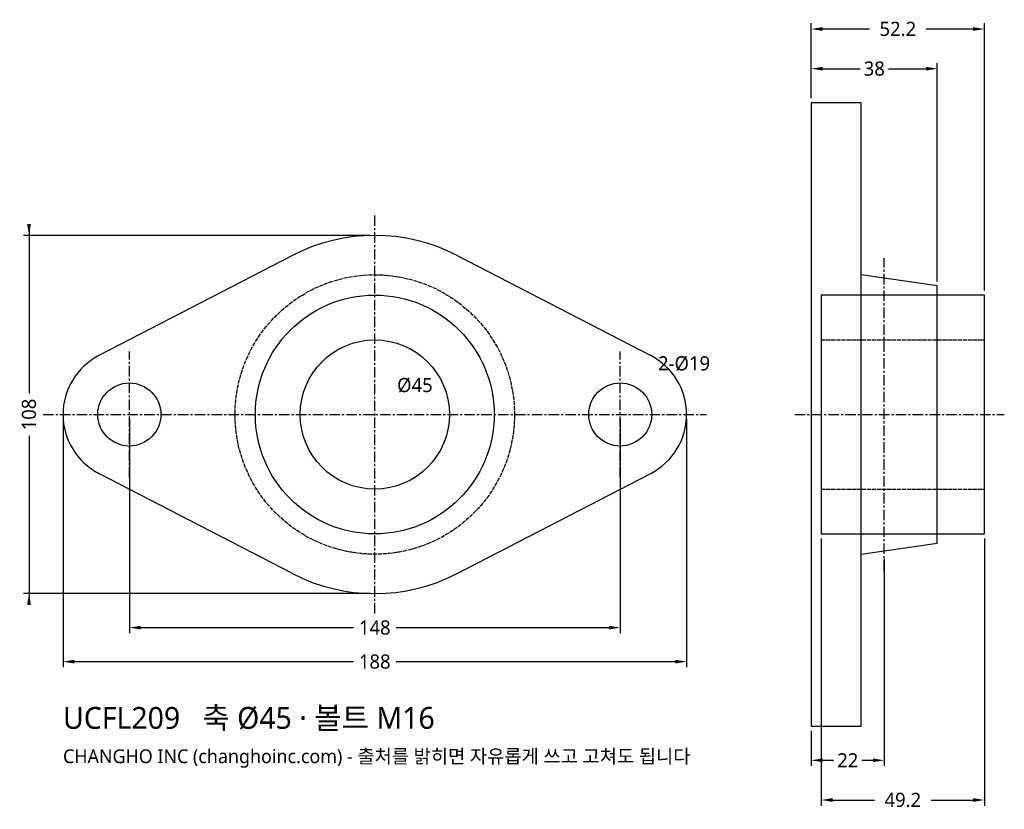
# Model space of a CAD drawing. Header units: millimetres. Extents: x -107 to 190, y -119 to 119.
import ezdxf

# ---------------------------------------------------------------- set-up
doc = ezdxf.new("R2010")
doc.units = ezdxf.units.MM
doc.linetypes.add('CENTER', pattern=[5.08, 3.175, -0.635, 0.635, -0.635])
doc.linetypes.add('DASHED', pattern=[1.524, 1.27, -0.254])
for name, color, linetype in [('문자', 7, 'CONTINUOUS'), ('숨은선', 3, 'DASHED'), ('외형선', 7, 'CONTINUOUS'), ('중심선', 1, 'CENTER'), ('치수', 4, 'CONTINUOUS')]:
    doc.layers.add(name, color=color, linetype=linetype)
doc.styles.add('CH_KOR', font='malgun.ttf')
doc.dimstyles.new('CH_DIM', dxfattribs={"dimtxt": 2.5, "dimasz": 2, "dimexe": 1, "dimexo": 0.8, "dimgap": 0.8, "dimtad": 1, "dimdec": 0, "dimtxsty": 'CH_KOR', "dimcen": 2.5, "dimclrd": 4, "dimclre": 4, "dimclrt": 4, "dimazin": 3, "dimtfac": 1, "dimtmove": 0, "dimatfit": 3})

# ---------------------------------------------------------------- blocks, each defined once
blk = doc.blocks.new('_CLOSEDFILLED')
at = {"color": 0, "linetype": 'BYBLOCK'}
blk.add_solid([(-1, 0.164), (0, 0), (-1, -0.164)], dxfattribs=at)
blk = doc.blocks.new('*D1')
at = {"color": 4}
for p, q in [((-94, -1.37), (-94, -76.22)), ((94, -1.37), (94, -76.22)), ((-90.58, -74.51), (-6.41, -74.51)), ((6.41, -74.51), (90.58, -74.51))]:
    blk.add_line(p, q, dxfattribs=at)
at = {"layer": 'Defpoints'}
for p in [(-94, 0), (94, 0), (-94, -74.51)]:
    blk.add_point(p, dxfattribs=at)
at = {"layer": '치수', "color": 4, "xscale": 3.418181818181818, "yscale": 3.418181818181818, "rotation": 180}
blk.add_blockref('_CLOSEDFILLED', (-94, -74.51), dxfattribs=at)
at = {"layer": '치수', "color": 4, "xscale": 3.418181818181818, "yscale": 3.418181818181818}
blk.add_blockref('_CLOSEDFILLED', (94, -74.51), dxfattribs=at)
at = {"layer": '치수', "color": 4, "insert": (0, -74.51), "char_height": 4.273, "attachment_point": 5, "style": 'CH_KOR'}
blk.add_mtext('188', dxfattribs=at)
blk = doc.blocks.new('*D2')
at = {"color": 4}
for p, q in [((-74, -1.37), (-74, -65.96)), ((74, -1.37), (74, -65.96)), ((-70.58, -64.25), (-6.41, -64.25)), ((6.41, -64.25), (70.58, -64.25))]:
    blk.add_line(p, q, dxfattribs=at)
at = {"layer": 'Defpoints'}
for p in [(-74, 0), (74, 0), (-74, -64.25)]:
    blk.add_point(p, dxfattribs=at)
at = {"layer": '치수', "color": 4, "xscale": 3.418181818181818, "yscale": 3.418181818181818, "rotation": 180}
blk.add_blockref('_CLOSEDFILLED', (-74, -64.25), dxfattribs=at)
at = {"layer": '치수', "color": 4, "xscale": 3.418181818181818, "yscale": 3.418181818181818}
blk.add_blockref('_CLOSEDFILLED', (74, -64.25), dxfattribs=at)
at = {"layer": '치수', "color": 4, "insert": (0, -64.25), "char_height": 4.273, "attachment_point": 5, "style": 'CH_KOR'}
blk.add_mtext('148', dxfattribs=at)
blk = doc.blocks.new('*D3')
at = {"color": 4}
for p, q in [((-104.25, 57.42), (-104.25, 6.41)), ((-1.37, 54), (-105.96, 54)), ((-104.25, -6.41), (-104.25, -57.42)), ((-1.37, -54), (-105.96, -54))]:
    blk.add_line(p, q, dxfattribs=at)
at = {"layer": 'Defpoints'}
for p in [(-104.25, 54), (0, 54), (0, -54)]:
    blk.add_point(p, dxfattribs=at)
at = {"layer": '치수', "color": 4, "xscale": 3.418181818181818, "yscale": 3.418181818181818}
for p, rotation in [((-104.25, 54), 270), ((-104.25, -54), 90)]:
    blk.add_blockref('_CLOSEDFILLED', p, dxfattribs=dict(at, rotation=rotation))
at = {"layer": '치수', "color": 4, "insert": (-104.25, 0), "char_height": 4.273, "attachment_point": 5, "rotation": 90, "style": 'CH_KOR'}
blk.add_mtext('108', dxfattribs=at)
blk = doc.blocks.new('*D4')
at = {"color": 4}
for p, q in [((131.6, 95.37), (131.6, 105.96)), ((135.02, 104.25), (146.33, 104.25)), ((154.87, 104.25), (166.18, 104.25)), ((169.6, 40.12), (169.6, 105.96))]:
    blk.add_line(p, q, dxfattribs=at)
at = {"layer": 'Defpoints'}
for p in [(131.6, 104.25), (131.6, 94), (169.6, 38.75)]:
    blk.add_point(p, dxfattribs=at)
at = {"layer": '치수', "color": 4, "xscale": 3.418181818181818, "yscale": 3.418181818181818, "rotation": 180}
blk.add_blockref('_CLOSEDFILLED', (131.6, 104.25), dxfattribs=at)
at = {"layer": '치수', "color": 4, "xscale": 3.418181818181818, "yscale": 3.418181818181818}
blk.add_blockref('_CLOSEDFILLED', (169.6, 104.25), dxfattribs=at)
at = {"layer": '치수', "color": 4, "insert": (150.6, 104.25), "char_height": 4.273, "attachment_point": 5, "style": 'CH_KOR'}
blk.add_mtext('38', dxfattribs=at)
blk = doc.blocks.new('*D5')
at = {"color": 4}
for p, q in [((131.6, 95.37), (131.6, 117.93)), ((135.02, 116.22), (149.15, 116.22)), ((166.25, 116.22), (180.38, 116.22)), ((183.8, 37.37), (183.8, 117.93))]:
    blk.add_line(p, q, dxfattribs=at)
at = {"layer": 'Defpoints'}
for p in [(131.6, 116.22), (131.6, 94), (183.8, 36)]:
    blk.add_point(p, dxfattribs=at)
at = {"layer": '치수', "color": 4, "xscale": 3.418181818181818, "yscale": 3.418181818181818, "rotation": 180}
blk.add_blockref('_CLOSEDFILLED', (131.6, 116.22), dxfattribs=at)
at = {"layer": '치수', "color": 4, "xscale": 3.418181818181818, "yscale": 3.418181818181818}
blk.add_blockref('_CLOSEDFILLED', (183.8, 116.22), dxfattribs=at)
at = {"layer": '치수', "color": 4, "insert": (157.7, 116.22), "char_height": 4.273, "attachment_point": 5, "style": 'CH_KOR'}
blk.add_mtext('52.2', dxfattribs=at)
blk = doc.blocks.new('*D6')
at = {"color": 4}
for p, q in [((153.6, -43.49), (153.6, -105.96)), ((131.6, -95.37), (131.6, -105.96)), ((135.02, -104.25), (138.33, -104.25)), ((146.87, -104.25), (150.18, -104.25))]:
    blk.add_line(p, q, dxfattribs=at)
at = {"layer": 'Defpoints'}
for p in [(153.6, -42.12), (131.6, -94), (131.6, -104.25)]:
    blk.add_point(p, dxfattribs=at)
at = {"layer": '치수', "color": 4, "xscale": 3.418181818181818, "yscale": 3.418181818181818, "rotation": 180}
blk.add_blockref('_CLOSEDFILLED', (131.6, -104.25), dxfattribs=at)
at = {"layer": '치수', "color": 4, "xscale": 3.418181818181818, "yscale": 3.418181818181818}
blk.add_blockref('_CLOSEDFILLED', (153.6, -104.25), dxfattribs=at)
at = {"layer": '치수', "color": 4, "insert": (142.6, -104.25), "char_height": 4.273, "attachment_point": 5, "style": 'CH_KOR'}
blk.add_mtext('22', dxfattribs=at)
blk = doc.blocks.new('*D7')
at = {"color": 4}
for p, q in [((134.6, -37.37), (134.6, -117.93)), ((183.8, -37.37), (183.8, -117.93)), ((138.02, -116.22), (150.65, -116.22)), ((167.75, -116.22), (180.38, -116.22))]:
    blk.add_line(p, q, dxfattribs=at)
at = {"layer": 'Defpoints'}
for p in [(134.6, -36), (183.8, -36), (134.6, -116.22)]:
    blk.add_point(p, dxfattribs=at)
at = {"layer": '치수', "color": 4, "xscale": 3.418181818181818, "yscale": 3.418181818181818, "rotation": 180}
blk.add_blockref('_CLOSEDFILLED', (134.6, -116.22), dxfattribs=at)
at = {"layer": '치수', "color": 4, "xscale": 3.418181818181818, "yscale": 3.418181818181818}
blk.add_blockref('_CLOSEDFILLED', (183.8, -116.22), dxfattribs=at)
at = {"layer": '치수', "color": 4, "insert": (159.2, -116.22), "char_height": 4.273, "attachment_point": 5, "style": 'CH_KOR'}
blk.add_mtext('49.2', dxfattribs=at)

msp = doc.modelspace()

# ---------------------------------------------------------------- linework, layer by layer
at = {"layer": '숨은선'}
for p, q in [((134.6, 22.5), (183.8, 22.5)), ((134.6, -22.5), (183.8, -22.5))]:
    msp.add_line(p, q, dxfattribs=at)
msp.add_circle((0, 0), 42.12, dxfattribs=at)
at = {"layer": '외형선'}
for p, q in [((-24.81, 47.96), (-83.19, 17.76)), ((24.81, 47.96), (83.19, 17.76)), ((-24.81, -47.96), (-83.19, -17.76)), ((24.81, -47.96), (83.19, -17.76))]:
    msp.add_line(p, q, dxfattribs=at)
for points in [[(131.6, -94), (146.6, -94), (146.6, 94), (131.6, 94)], [(134.6, -36), (183.8, -36), (183.8, 36), (134.6, 36)]]:
    msp.add_lwpolyline(points, close=True, dxfattribs=at)
msp.add_lwpolyline([(146.6, -42.12), (169.6, -38.75), (169.6, 38.75), (146.6, 42.12)], dxfattribs=at)
for centre, radius in [((0, 0), 36), ((0, 0), 22.5), ((-74, 0), 9.5), ((74, 0), 9.5)]:
    msp.add_circle(centre, radius, dxfattribs=at)
for centre, radius, start, end in [((0, 0), 54, 62.6478, 117.3522), ((-74, 0), 20, 117.3522, 242.6478), ((74, 0), 20, -62.6478, 62.6478), ((0, 0), 54, 242.6478, 297.3522)]:
    msp.add_arc(centre, radius, start, end, dxfattribs=at)
at = {"layer": '중심선'}
for p, q in [((0, -60), (0, 60)), ((153.6, -47.12), (153.6, 47.12)), ((-74, -19), (-74, 19)), ((74, -19), (74, 19)), ((-100, 0), (100, 0)), ((126.6, 0), (189.8, 0))]:
    msp.add_line(p, q, dxfattribs=at)

# ---------------------------------------------------------------- texts
at = {"layer": '문자', "style": 'CH_KOR'}
for s, height, p in [('UCFL209   축 Ø45 · 볼트 M16', 6.58, (-94, -94.76)), ('CHANGHO INC (changhoinc.com) - 출처를 밝히면 자유롭게 쓰고 고쳐도 됩니다', 4.136, (-94, -105.1))]:
    msp.add_text(s, height=height, dxfattribs=at).set_placement(p)
at = {"layer": '치수', "style": 'CH_KOR'}
for s, p in [('2-Ø19', (85.4, 13.3)), ('Ø45', (6.75, 6.75))]:
    msp.add_text(s, height=4.273, dxfattribs=at).set_placement(p)

# ---------------------------------------------------------------- dimensions: what is measured, and where the dimension line sits
at = {"layer": '치수'}
for base, p1, p2, text, picture, middle in [((131.6, 116.22), (131.6, 94), (183.8, 36), '52.2', '*D5', (157.7, 116.22)), ((134.6, -116.22), (134.6, -36), (183.8, -36), '49.2', '*D7', (159.2, -116.22))]:
    dim = msp.add_linear_dim(base=base, p1=p1, p2=p2, text=text, dimstyle='CH_DIM', override={"dimscale": 1.709091, "dimdec": 1, "dimzin": 8, "dimdsep": 46}, dxfattribs=at)
    dim.commit()
    dim.dimension.update_dxf_attribs({"geometry": picture, "text_midpoint": middle})
for base, p1, p2, picture, middle in [((131.6, 104.25), (131.6, 94), (169.6, 38.75), '*D4', (150.6, 104.25)), ((-94, -74.51), (-94, 0), (94, 0), '*D1', (0, -74.51)), ((-74, -64.25), (-74, 0), (74, 0), '*D2', (0, -64.25)), ((131.6, -104.25), (131.6, -94), (153.6, -42.12), '*D6', (142.6, -104.25))]:
    dim = msp.add_linear_dim(base=base, p1=p1, p2=p2, dimstyle='CH_DIM', override={"dimscale": 1.709091, "dimdec": 1, "dimzin": 8, "dimdsep": 46}, dxfattribs=at)
    dim.commit()
    dim.dimension.update_dxf_attribs({"geometry": picture, "text_midpoint": middle})
dim = msp.add_linear_dim(base=(-104.25, 54), p1=(0, 54), p2=(0, -54), angle=90, dimstyle='CH_DIM', override={"dimscale": 1.709091, "dimdec": 1, "dimzin": 8, "dimdsep": 46}, dxfattribs=at)
dim.commit()
dim.dimension.update_dxf_attribs({"geometry": '*D3', "text_midpoint": (-104.25, 0)})

doc.saveas('drawing.dxf')
